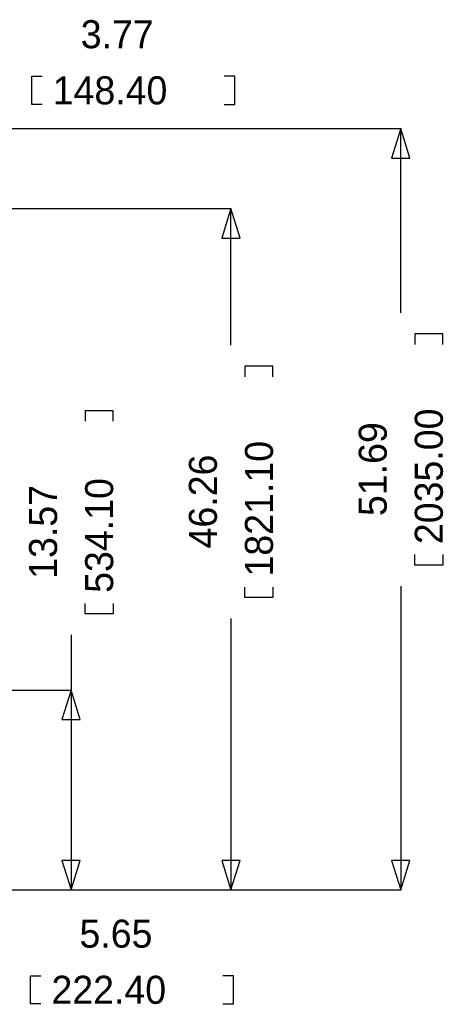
# Model space of a CAD drawing. Extents: x -23 to 100, y -8 to 64.
# Tile 15 of 15: x 71 to 100, y -8 to 59. Entities that reach past the tile are written whole.
import ezdxf

# ---------------------------------------------------------------- set-up
doc = ezdxf.new("R2010")
doc.units = 0
doc.layers.add('BG_DIMENSION', color=1, linetype='CONTINUOUS')

msp = doc.modelspace()

# ---------------------------------------------------------------- linework, layer by layer
at = {"layer": 'BG_DIMENSION'}
for points in [[(72.71258, 53.33238), (72.00138, 53.33238), (72.00138, 55.23738), (72.71258, 55.23738)], [(85.08238, 53.33238), (85.79358, 53.33238), (85.79358, 55.23738), (85.08238, 55.23738)], [(67.59956, 51.689), (97.0788, 51.689)], [(97.70364, 49.689004), (97.0788, 51.689), (96.45396, 49.689004), (97.70364, 49.689004)], [(97.0788, 39.17823), (97.0788, 51.689)], [(63.8302, 46.25594), (85.5345, 46.25594)], [(86.15934, 44.255944), (85.5345, 46.25594), (84.90966, 44.255944), (86.15934, 44.255944)], [(85.5345, 36.97859), (85.5345, 46.25594)], [(99.9363, 37.03828), (99.9363, 37.74948), (98.0313, 37.74948), (98.0313, 37.03828)], [(88.392, 34.83864), (88.392, 35.54984), (86.487, 35.54984), (86.487, 34.83864)], [(77.53096, 31.82366), (77.53096, 32.53486), (75.62596, 32.53486), (75.62596, 31.82366)], [(99.9363, 22.76348), (99.9363, 22.05228), (98.0313, 22.05228), (98.0313, 22.76348)], [(88.392, 20.56384), (88.392, 19.85264), (86.487, 19.85264), (86.487, 20.56384)], [(97.0788, 20.62353), (97.0788, 0)], [(77.53096, 19.45386), (77.53096, 18.74266), (75.62596, 18.74266), (75.62596, 19.45386)], [(85.5345, 18.42389), (85.5345, 0)], [(74.67346, 17.31391), (74.67346, 13.56614)], [(61.9506, 13.56614), (74.67346, 13.56614)], [(75.2983, 11.566144), (74.67346, 13.56614), (74.04862, 11.566144), (75.2983, 11.566144)], [(74.67346, 13.56614), (74.67346, 0)], [(74.04862, 1.999996), (74.67346, 0), (75.2983, 1.999996), (74.04862, 1.999996)], [(84.90966, 1.999996), (85.5345, 0), (86.15934, 1.999996), (84.90966, 1.999996)], [(96.45396, 1.999996), (97.0788, 0), (97.70364, 1.999996), (96.45396, 1.999996)], [(0, 0), (97.0788, 0)], [(0, 0), (85.5345, 0)], [(0, 0), (74.67346, 0)], [(72.62622, -7.7343), (71.91502, -7.7343), (71.91502, -5.8293), (72.62622, -5.8293)], [(84.99602, -7.7343), (85.70722, -7.7343), (85.70722, -5.8293), (84.99602, -5.8293)]]:
    msp.add_lwpolyline(points, dxfattribs=at)

# ---------------------------------------------------------------- texts
for s, p in [('3.77', (75.32878, 57.14238)), ('148.40', (73.42378, 53.33238)), ('5.65', (75.24242, -3.9243)), ('222.40', (73.33742, -7.7343))]:
    msp.add_text(s, height=1.905, dxfattribs=at).set_placement(p)
for s, p in [('2035.00', (99.9363, 23.47468)), ('51.69', (96.1263, 25.37968)), ('1821.10', (88.392, 21.27504)), ('46.26', (84.582, 23.18004)), ('13.57', (73.72096, 21.11756)), ('534.10', (77.53096, 20.16506))]:
    msp.add_text(s, height=1.905, rotation=90, dxfattribs=at).set_placement(p)

doc.saveas('drawing.dxf')
